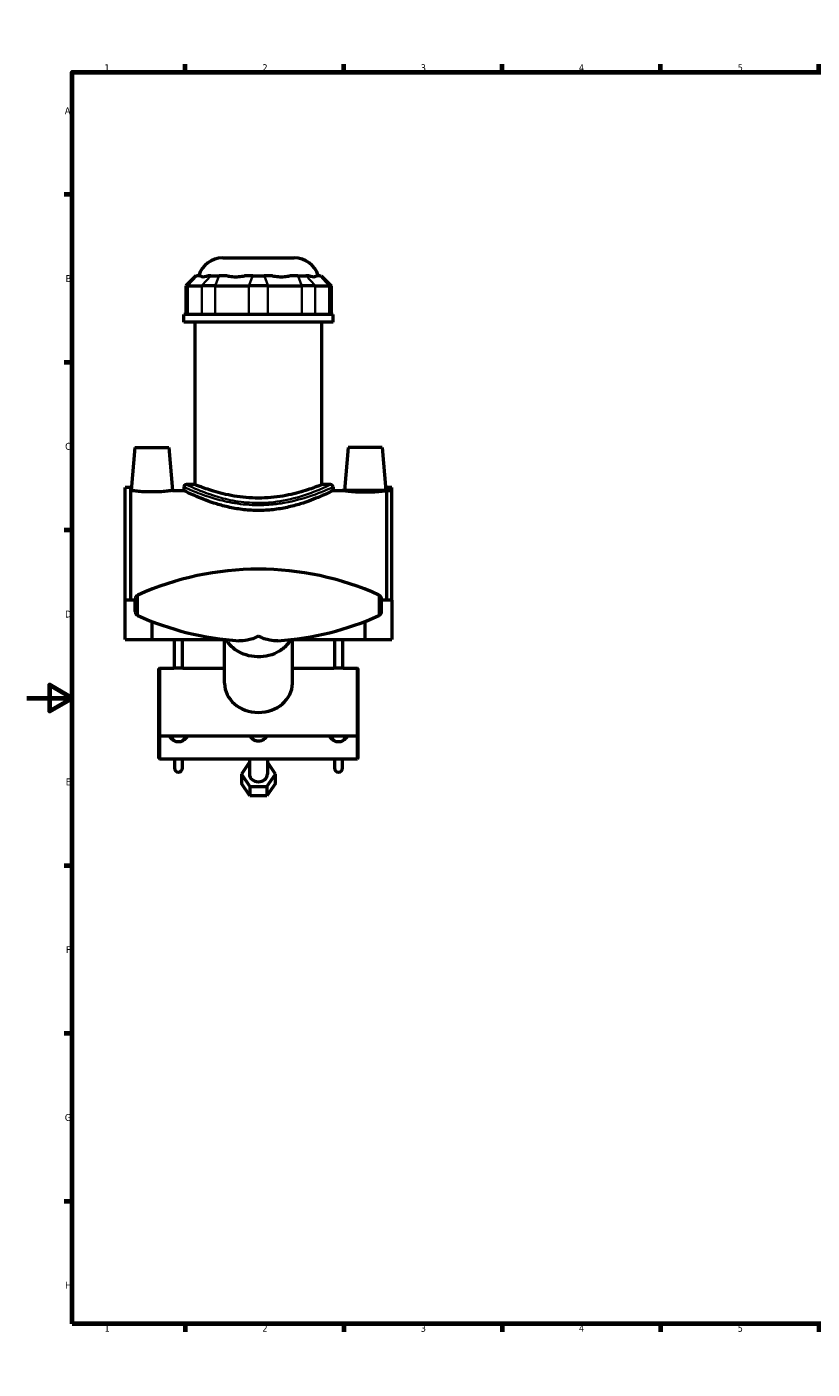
# Model space of a CAD drawing. Header units: millimetres. Extents: x 0 to 1081, y -8 to 1311.
# Tile 1 of 6: x 0 to 347, y 0 to 594. Entities that reach past the tile are written whole.
import ezdxf

# ---------------------------------------------------------------- set-up
doc = ezdxf.new("R2010")
doc.units = ezdxf.units.MM
for name, color, linetype, lineweight in [('Border (ANSI)', 7, 'Continuous', 70), ('Visible (ANSI)', 7, 'Continuous', 50), ('Visible Narrow (ANSI)', 7, 'Continuous', 35)]:
    doc.layers.add(name, color=color, linetype=linetype, lineweight=lineweight)
doc.styles.add('Note Text (ANSI)', font='tahoma.ttf')

# ---------------------------------------------------------------- blocks, each defined once
blk = doc.blocks.new('Borders Default Border')
at = {"layer": 'Border (ANSI)'}
for p, q in [((70.08333206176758, 574.0000152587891), (70.08333206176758, 577.4480056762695)), ((140.1666641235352, 574.0000152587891), (140.1666641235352, 577.4480056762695)), ((210.2499961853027, 574.0000152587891), (210.2499961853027, 577.4480056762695)), ((280.3333282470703, 574.0000152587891), (280.3333282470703, 577.4480056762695)), ((350.4166793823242, 574.0000152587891), (350.4166793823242, 577.4480056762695)), ((490.5833435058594, 574.0000152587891), (490.5833435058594, 577.4480056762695)), ((560.6666564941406, 574.0000152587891), (560.6666564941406, 577.4480056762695)), ((630.7500076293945, 574.0000152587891), (630.7500076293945, 577.4480056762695)), ((700.8333587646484, 574.0000152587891), (700.8333587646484, 577.4480056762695)), ((770.9166717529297, 574.0000152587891), (770.9166717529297, 577.4480056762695)), ((20, 519.7499847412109), (16.55200004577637, 519.7499847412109)), ((820.9999847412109, 519.7499847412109), (824.4480133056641, 519.7499847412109)), ((20, 445.4999923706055), (16.55200004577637, 445.4999923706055)), ((820.9999847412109, 445.4999923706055), (824.4480133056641, 445.4999923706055)), ((20, 371.25), (16.55200004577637, 371.25)), ((820.9999847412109, 371.25), (824.4480133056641, 371.25)), ((20, 222.7499961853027), (16.55200004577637, 222.7499961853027)), ((820.9999847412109, 222.7499961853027), (824.4480133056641, 222.7499961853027)), ((20, 148.5000038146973), (16.55200004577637, 148.5000038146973)), ((820.9999847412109, 148.5000038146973), (824.4480133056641, 148.5000038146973)), ((20, 74.25000190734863), (16.55200004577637, 74.25000190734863)), ((820.9999847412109, 74.25000190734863), (824.4480133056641, 74.25000190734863)), ((70.08333206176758, 20), (70.08333206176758, 16.55200004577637)), ((140.1666641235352, 20), (140.1666641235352, 16.55200004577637)), ((210.2499961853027, 20), (210.2499961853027, 16.55200004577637)), ((280.3333282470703, 20), (280.3333282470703, 16.55200004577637)), ((350.4166793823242, 20), (350.4166793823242, 16.55200004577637)), ((490.5833435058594, 20), (490.5833435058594, 16.55200004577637)), ((560.6666564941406, 20), (560.6666564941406, 16.55200004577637)), ((630.7500076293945, 20), (630.7500076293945, 16.55200004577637)), ((700.8333587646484, 20), (700.8333587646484, 16.55200004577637)), ((770.9166717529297, 20), (770.9166717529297, 16.55200004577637))]:
    blk.add_line(p, q, dxfattribs=at)
at = {"layer": 'Border (ANSI)', "flags": 128}
for points in [[(420.4999923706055, 594.0000152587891), (420.4999923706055, 574.0000152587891), (414.7264862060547, 584.0000152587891), (426.2734985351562, 584.0000152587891), (420.4999923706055, 574.0000152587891)], [(20, 20), (20, 574.0000152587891), (820.9999847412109, 574.0000152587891), (820.9999847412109, 20), (20, 20)], [(0, 297.0000076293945), (20, 297.0000076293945), (10, 302.773494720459), (10, 291.2265014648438), (20, 297.0000076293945)], [(840.9999847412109, 297.0000076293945), (820.9999847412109, 297.0000076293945), (830.9999847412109, 302.773494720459), (830.9999847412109, 291.2265014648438), (820.9999847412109, 297.0000076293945)], [(420.4999923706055, 0), (420.4999923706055, 20), (414.7264862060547, 10), (426.2734985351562, 10), (420.4999923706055, 20)]]:
    blk.add_lwpolyline(points, dxfattribs=at)
at = {"layer": 'Border (ANSI)', "char_height": 3.048000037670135, "attachment_point": 7, "style": 'Note Text (ANSI)'}
for s, insert in [('1', (34.3540311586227, 574.4)), ('2', (104.2008390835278, 574.4)), ('3', (174.2597883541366, 574.3357795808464)), ('4', (244.2285165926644, 574.4)), ('5', (314.4825383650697, 574.3357795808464)), ('6', (384.485404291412, 574.3357795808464)), ('7', (454.5979985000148, 574.4)), ('8', (524.6301253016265, 574.3308395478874)), ('9', (594.7012666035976, 574.3407196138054)), ('10', (663.9604136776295, 574.3357795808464)), ('11', (734.0437470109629, 574.4)), ('12', (804.1270803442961, 574.4)), ('A', (16.77949436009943, 555.3509999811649)), ('A', (821.6274943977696, 555.3509999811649)), ('B', (17.14579267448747, 481.1009999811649)), ('B', (821.9937927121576, 481.1009999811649)), ('C', (16.95163907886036, 406.7966596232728)), ('C', (821.7996391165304, 406.7966596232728)), ('D', (16.95930643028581, 332.600999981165)), ('D', (821.807306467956, 332.600999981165)), ('E', (17.20507306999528, 258.350999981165)), ('E', (822.0530731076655, 258.350999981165)), ('F', (17.28781862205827, 184.100999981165)), ('F', (822.1358186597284, 184.100999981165)), ('G', (16.81084813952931, 109.7917195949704)), ('G', (821.6588481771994, 109.7917195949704)), ('H', (16.96548147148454, 35.600999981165)), ('H', (821.8134815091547, 35.600999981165)), ('1', (34.3540311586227, 16.55199996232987)), ('2', (104.2008390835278, 16.55199996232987)), ('3', (174.2597883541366, 16.48777954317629)), ('4', (244.2285165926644, 16.55199996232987)), ('5', (314.4825383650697, 16.48777954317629)), ('6', (384.485404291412, 16.48777954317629)), ('7', (454.5979985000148, 16.55199996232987)), ('8', (524.6301253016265, 16.48283951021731)), ('9', (594.7012666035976, 16.49271957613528)), ('10', (663.9604136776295, 16.48777954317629)), ('11', (734.0437470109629, 16.55199996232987)), ('12', (804.1270803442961, 16.55199996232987))]:
    blk.add_mtext(s, dxfattribs=dict(at, insert=insert))

msp = doc.modelspace()

# ---------------------------------------------------------------- linework, layer by layer
at = {"layer": 'Visible (ANSI)'}
for p, q in [((86.6358575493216, 491.806616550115), (118.2812268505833, 491.806616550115)), ((74.76485640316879, 483.826616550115), (70.3648564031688, 479.4266165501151)), ((74.76485640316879, 483.826616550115), (75.26725148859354, 483.826616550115)), ((76.80778336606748, 483.826616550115), (75.26725148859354, 483.826616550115)), ((81.44544901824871, 483.826616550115), (79.90491714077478, 483.826616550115)), ((81.44544901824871, 483.826616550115), (85.01734327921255, 483.826616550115)), ((88.73651623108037, 483.826616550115), (85.01734327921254, 483.826616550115)), ((99.9328315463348, 483.826616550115), (96.21365859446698, 483.826616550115)), ((99.9328315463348, 483.826616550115), (104.984252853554, 483.826616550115)), ((108.7034258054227, 483.826616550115), (104.984252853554, 483.826616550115)), ((119.8997411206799, 483.826616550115), (116.1805681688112, 483.826616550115)), ((119.8997411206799, 483.826616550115), (123.4716353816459, 483.826616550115)), ((125.012167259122, 483.826616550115), (123.4716353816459, 483.826616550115)), ((129.6498329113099, 483.826616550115), (128.1093010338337, 483.826616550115)), ((129.6498329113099, 483.826616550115), (130.1522279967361, 483.826616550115)), ((130.1522279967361, 483.826616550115), (134.5522279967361, 479.4266165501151)), ((71.2021815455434, 479.4266165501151), (70.3648564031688, 479.4266165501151)), ((70.3648564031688, 479.4266165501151), (70.3648564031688, 466.726616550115)), ((71.20218154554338, 479.4266165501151), (77.38037907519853, 479.4266165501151)), ((83.33353617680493, 479.4266165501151), (77.38037907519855, 479.4266165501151)), ((83.33353617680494, 479.426616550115), (98.2490244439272, 479.4266165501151)), ((106.6680599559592, 479.4266165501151), (98.2490244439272, 479.4266165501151)), ((106.6680599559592, 479.426616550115), (121.5835482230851, 479.426616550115)), ((127.536705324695, 479.426616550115), (121.5835482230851, 479.426616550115)), ((127.536705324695, 479.426616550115), (133.714902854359, 479.426616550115)), ((134.5522279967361, 479.426616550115), (133.714902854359, 479.426616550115)), ((134.5522279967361, 479.4266165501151), (134.5522279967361, 466.726616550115)), ((135.4585421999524, 466.726616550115), (69.45854219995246, 466.726616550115)), ((69.45854219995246, 463.3066165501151), (69.45854219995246, 466.726616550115)), ((135.4585421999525, 463.306616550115), (135.4585421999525, 466.726616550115)), ((135.4585421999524, 463.306616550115), (69.45854219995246, 463.306616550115)), ((74.40854219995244, 391.446616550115), (74.40854219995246, 463.306616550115)), ((130.5085421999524, 391.446616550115), (130.5085421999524, 463.306616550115)), ((47.75854219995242, 407.806616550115), (46.09625759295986, 388.806616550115)), ((47.75854219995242, 407.806616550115), (62.75854219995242, 407.806616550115)), ((62.75854219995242, 407.806616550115), (64.42082680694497, 388.806616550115)), ((142.1585421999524, 407.806616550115), (140.4962575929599, 388.806616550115)), ((157.1585421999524, 407.806616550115), (142.1585421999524, 407.806616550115)), ((157.1585421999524, 407.806616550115), (158.820826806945, 388.806616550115)), ((43.45854219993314, 340.306616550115), (43.45854219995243, 390.126616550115)), ((45.81854219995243, 390.126616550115), (43.45854219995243, 390.126616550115)), ((45.81854219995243, 390.126616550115), (45.81854219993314, 340.306616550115)), ((45.81854219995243, 388.806616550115), (46.09625759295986, 388.806616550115)), ((64.42082680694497, 388.806616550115), (69.45854219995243, 388.806616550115)), ((69.45854219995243, 390.346616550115), (69.45854219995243, 388.806616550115)), ((74.40854219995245, 391.446616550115), (70.55854219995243, 391.446616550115)), ((134.3585421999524, 391.446616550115), (130.5085421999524, 391.446616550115)), ((135.4585421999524, 390.346616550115), (135.4585421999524, 388.806616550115)), ((135.4585421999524, 388.806616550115), (140.4962575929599, 388.806616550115)), ((158.820826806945, 388.806616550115), (159.0985421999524, 388.806616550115)), ((159.0985421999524, 390.126616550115), (159.0985421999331, 340.306616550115)), ((161.4585421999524, 390.126616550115), (159.0985421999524, 390.126616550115)), ((161.4585421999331, 340.306616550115), (161.4585421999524, 390.126616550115)), ((47.95854219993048, 340.306616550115), (43.45854219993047, 340.306616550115)), ((43.45854219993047, 322.856616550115), (43.45854219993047, 340.306616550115)), ((47.95854219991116, 335.3016255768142), (47.95854219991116, 340.7312081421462)), ((156.9585421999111, 335.3016255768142), (156.9585421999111, 340.7312081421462)), ((161.4585421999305, 340.306616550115), (156.9585421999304, 340.306616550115)), ((161.4585421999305, 340.306616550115), (161.4585421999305, 322.856616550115)), ((55.25854219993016, 330.9053077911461), (55.25854219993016, 322.8566165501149)), ((149.6585421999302, 322.8566165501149), (149.6585421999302, 330.9053077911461)), ((43.45854219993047, 322.856616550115), (55.25854219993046, 322.8566165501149)), ((55.25854219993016, 322.8566165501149), (87.45854219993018, 322.8566165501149)), ((65.25854219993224, 310.2429018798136), (65.25854219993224, 322.8566165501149)), ((68.85854219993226, 310.2429018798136), (68.85854219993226, 322.8566165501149)), ((87.45854219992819, 303.5088658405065), (87.45854219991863, 322.8863151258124)), ((117.4585421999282, 303.5088658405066), (117.4585421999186, 322.8863151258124)), ((117.4585421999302, 322.8566165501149), (149.6585421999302, 322.8566165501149)), ((136.0585421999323, 322.8566165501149), (136.0585421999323, 310.2429018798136)), ((139.6585421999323, 322.8566165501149), (139.6585421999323, 310.2429018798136)), ((149.6585421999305, 322.8566165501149), (161.4585421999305, 322.856616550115)), ((58.45854219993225, 310.0682566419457), (58.65854219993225, 310.2682566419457)), ((58.45854219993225, 280.4682566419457), (58.45854219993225, 310.0682566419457)), ((58.65854219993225, 310.2682566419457), (58.65854219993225, 280.2682566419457)), ((58.65854219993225, 310.2682566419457), (65.05854219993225, 310.2682566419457)), ((69.05854219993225, 310.2682566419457), (87.45854219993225, 310.2682566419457)), ((117.4585421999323, 310.2682566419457), (135.8585421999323, 310.2682566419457)), ((139.8585421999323, 310.2682566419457), (146.2585421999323, 310.2682566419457)), ((146.2585421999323, 280.2682566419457), (146.2585421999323, 310.2682566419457)), ((146.4585421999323, 310.0682566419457), (146.2585421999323, 310.2682566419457)), ((146.4585421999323, 310.0682566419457), (146.4585421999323, 280.4682566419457)), ((58.45854219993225, 280.4682566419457), (58.65854219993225, 280.2682566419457)), ((58.45854219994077, 270.2072368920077), (58.45854219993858, 280.4682566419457)), ((58.65854219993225, 280.2682566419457), (146.2585421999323, 280.2682566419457)), ((58.65854219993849, 280.2682566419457), (58.65854219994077, 270.0072368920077)), ((64.05854219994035, 278.8728904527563), (64.05854219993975, 280.0673891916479)), ((70.05854219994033, 278.8728904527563), (70.05854219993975, 280.0673891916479)), ((134.8585421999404, 278.8728904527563), (134.8585421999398, 280.0673891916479)), ((140.8585421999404, 278.8728904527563), (140.8585421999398, 280.0673891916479)), ((146.4585421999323, 280.4682566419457), (146.2585421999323, 280.2682566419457)), ((146.2585421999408, 270.0072368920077), (146.2585421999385, 280.2682566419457)), ((146.4585421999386, 280.4682566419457), (146.4585421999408, 270.2072368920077)), ((58.45854219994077, 270.2072368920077), (58.65854219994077, 270.0072368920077)), ((58.65854219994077, 270.0072368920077), (146.2585421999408, 270.0072368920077)), ((65.25854219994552, 270.0072368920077), (65.25854219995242, 266.006616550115)), ((68.85854219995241, 266.006616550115), (68.85854219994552, 270.0072368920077)), ((98.45854219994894, 268.5321966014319), (94.95854219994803, 263.3358959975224)), ((98.45854219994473, 270.0072368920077), (98.45854219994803, 263.3358959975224)), ((106.4585421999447, 270.0072368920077), (106.458542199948, 263.3358959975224)), ((109.958542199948, 263.3358959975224), (106.458542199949, 268.5321966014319)), ((136.0585421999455, 270.0072368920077), (136.0585421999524, 266.006616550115)), ((139.6585421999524, 266.006616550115), (139.6585421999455, 270.0072368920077)), ((146.4585421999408, 270.2072368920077), (146.2585421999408, 270.0072368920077)), ((94.95854219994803, 263.3358959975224), (94.95854219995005, 259.2155913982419)), ((94.95854219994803, 263.3358959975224), (98.70854219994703, 257.7684310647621)), ((106.208542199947, 257.7684310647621), (109.958542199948, 263.3358959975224)), ((109.95854219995, 259.2155913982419), (109.958542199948, 263.3358959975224)), ((98.70854219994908, 253.6481264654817), (94.95854219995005, 259.2155913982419)), ((98.70854219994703, 257.7684310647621), (98.70854219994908, 253.6481264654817)), ((98.70854219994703, 257.7684310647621), (106.208542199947, 257.7684310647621)), ((109.95854219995, 259.2155913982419), (106.2085421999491, 253.6481264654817)), ((106.208542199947, 257.7684310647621), (106.2085421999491, 253.6481264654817)), ((106.2085421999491, 253.6481264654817), (98.70854219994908, 253.6481264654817))]:
    msp.add_line(p, q, dxfattribs=at)
for centre, radius, start, end in [((86.63585754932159, 480.806616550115), 11, 90.0000000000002, 164.0650719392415), ((118.2812268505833, 480.806616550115), 11, 15.93492806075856, 90), ((70.55854219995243, 390.346616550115), 1.1, 90, 180), ((134.3585421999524, 390.346616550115), 1.1, 0, 90), ((102.4585421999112, 224.2560001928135), 129.7604166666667, 65.73701991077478, 114.2629800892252), ((49.95854219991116, 340.7312081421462), 2.00000000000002, 114.2629800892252, 180), ((154.9585421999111, 340.7312081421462), 2.000000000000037, 0, 65.73701991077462), ((49.95854219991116, 335.3016255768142), 2.00000000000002, 180, 245.7370199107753), ((102.4585421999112, 451.7768335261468), 129.7604166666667, 245.7370199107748, 266.1830905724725), ((102.4585421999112, 451.7768335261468), 129.7604166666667, 273.8169094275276, 294.2629800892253), ((154.9585421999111, 335.3016255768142), 2.000000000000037, 294.2629800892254, 0), ((67.05854219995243, 266.006616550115), 1.8, 180, 0), ((137.8585421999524, 266.006616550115), 1.8, 180, 0)]:
    msp.add_arc(centre, radius, start, end, dxfattribs=at)
for centre, major_axis, ratio, start_param, end_param in [((102.4585421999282, 303.5088658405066), (15, 0), 0.8571673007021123, 3.141592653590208, 6.283185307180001), ((67.05854219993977, 280.0673891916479), (-3.000000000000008, -1.499078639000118e-12), 0.8571673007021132, 6.204992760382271, 7.235386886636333), ((67.05854219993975, 280.0673891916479), (2.999999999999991, 1.450367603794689e-12), 0.8571673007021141, 5.330983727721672, 6.361377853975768), ((137.8585421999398, 280.0673891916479), (-2.999999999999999, -1.473716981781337e-12), 0.8571673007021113, 6.204992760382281, 7.23538688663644), ((137.8585421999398, 280.0673891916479), (2.999999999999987, 1.507266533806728e-12), 0.8571673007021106, 5.330983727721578, 6.361377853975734), ((102.458542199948, 263.3358959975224), (3.999999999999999, 0), 0.857167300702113, 3.141592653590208, 6.283185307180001)]:
    msp.add_ellipse(centre, major_axis=major_axis, ratio=ratio, start_param=start_param, end_param=end_param, dxfattribs=at)
for points, knots in [([(76.80778336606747, 483.826616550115), (76.87480410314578, 483.7470535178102), (76.95436370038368, 483.6772615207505), (77.28582915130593, 483.4704414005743), (77.61017260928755, 483.4026909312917), (77.96469405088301, 483.4026909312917), (78.31921549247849, 483.4026909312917), (78.76874549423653, 483.4704414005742), (79.4823646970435, 483.6772615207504), (79.69088308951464, 483.7470535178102), (79.90491714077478, 483.826616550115)], [4.4587057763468, 4.4587057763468, 4.4587057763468, 4.4587057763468, 4.565979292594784, 4.565979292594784, 4.843902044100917, 4.843902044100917, 4.843902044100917, 5.12182479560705, 5.12182479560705, 5.229098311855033, 5.229098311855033, 5.229098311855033, 5.229098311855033]), ([(88.73651623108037, 483.826616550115), (89.04533191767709, 483.7470535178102), (89.36636457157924, 483.6772615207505), (90.54874671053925, 483.4704414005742), (91.45696762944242, 483.4026909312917), (92.31285810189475, 483.4026909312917), (93.16874857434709, 483.4026909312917), (94.12882345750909, 483.4704414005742), (95.4694988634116, 483.6772615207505), (95.84394799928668, 483.7470535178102), (96.21365859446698, 483.826616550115)], [4.458705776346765, 4.458705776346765, 4.458705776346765, 4.458705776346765, 4.565979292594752, 4.565979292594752, 4.84390204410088, 4.84390204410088, 4.84390204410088, 5.121824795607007, 5.121824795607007, 5.229098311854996, 5.229098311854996, 5.229098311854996, 5.229098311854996]), ([(108.7034258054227, 483.826616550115), (109.0731364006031, 483.7470535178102), (109.4475855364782, 483.6772615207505), (110.7882609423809, 483.4704414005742), (111.7483358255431, 483.4026909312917), (112.6042262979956, 483.4026909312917), (113.4601167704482, 483.4026909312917), (114.3683376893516, 483.4704414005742), (115.550719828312, 483.6772615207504), (115.8717524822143, 483.7470535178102), (116.1805681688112, 483.826616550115)], [4.45870577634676, 4.45870577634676, 4.45870577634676, 4.45870577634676, 4.56597929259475, 4.56597929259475, 4.843902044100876, 4.843902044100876, 4.843902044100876, 5.121824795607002, 5.121824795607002, 5.229098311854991, 5.229098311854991, 5.229098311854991, 5.229098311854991]), ([(125.012167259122, 483.826616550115), (125.2262013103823, 483.7470535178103), (125.4347197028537, 483.6772615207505), (126.1483389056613, 483.4704414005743), (126.5978689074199, 483.4026909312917), (126.9523903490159, 483.4026909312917), (127.3069117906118, 483.4026909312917), (127.631255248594, 483.4704414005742), (127.9627206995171, 483.6772615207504), (128.0422802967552, 483.7470535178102), (128.1093010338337, 483.826616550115)], [4.458705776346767, 4.458705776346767, 4.458705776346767, 4.458705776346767, 4.565979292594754, 4.565979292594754, 4.843902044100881, 4.843902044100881, 4.843902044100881, 5.121824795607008, 5.121824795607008, 5.229098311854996, 5.229098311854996, 5.229098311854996, 5.229098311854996]), ([(64.42082680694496, 388.806616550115), (64.42082680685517, 388.8066165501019), (64.19202033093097, 388.773223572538), (63.26147939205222, 388.6521858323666), (62.55979273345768, 388.5662140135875), (60.93762193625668, 388.4039143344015), (59.9078486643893, 388.3169766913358), (57.64661242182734, 388.1938917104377), (56.41499521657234, 388.1595968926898), (54.10022521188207, 388.1595968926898), (52.86675732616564, 388.194004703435), (50.60270869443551, 388.3174215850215), (49.57197284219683, 388.4045674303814), (47.95177973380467, 388.5668622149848), (47.25211811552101, 388.6526246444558), (46.32433328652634, 388.7733334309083), (46.09625759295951, 388.806616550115), (46.09625759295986, 388.806616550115)], [1.386746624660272, 1.386746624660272, 1.386746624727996, 1.386746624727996, 1.73318403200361, 1.73318403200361, 2.079621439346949, 2.079621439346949, 2.426557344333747, 2.426557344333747, 2.773493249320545, 2.773493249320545, 3.120988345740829, 3.120988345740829, 3.468483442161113, 3.468483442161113, 3.814362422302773, 3.814362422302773, 4.160241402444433, 4.160241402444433, 4.160241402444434, 4.160241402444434]), ([(135.4585421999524, 388.806616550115), (135.4585421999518, 388.806616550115), (135.2526547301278, 388.702867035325), (134.3988683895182, 388.2821573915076), (133.751260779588, 387.9654527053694), (132.0550801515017, 387.168055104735), (131.0051519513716, 386.6871887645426), (128.5953719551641, 385.6473075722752), (127.2353328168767, 385.0890890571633), (124.3468567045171, 383.9973477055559), (122.713360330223, 383.4232882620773), (119.1483995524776, 382.3269876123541), (117.2168490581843, 381.8057777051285), (113.167027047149, 380.9251631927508), (111.0448257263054, 380.5661951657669), (106.7491800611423, 380.0853580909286), (104.5755758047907, 379.9642931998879), (100.3415085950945, 379.9642931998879), (98.16790433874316, 380.0853580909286), (93.87225867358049, 380.5661951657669), (91.7500573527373, 380.9251631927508), (87.70023534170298, 381.8057777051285), (85.76868484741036, 382.3269876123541), (82.20372406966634, 383.4232882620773), (80.57022769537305, 383.9973477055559), (77.68175158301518, 385.0890890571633), (76.32171244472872, 385.6473075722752), (73.91193244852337, 386.6871887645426), (72.86200424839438, 387.168055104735), (71.16582362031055, 387.9654527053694), (70.51821601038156, 388.2821573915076), (69.6644296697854, 388.7028670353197), (69.45854219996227, 388.8066165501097), (69.45854219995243, 388.806616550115)], [5.073955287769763, 5.073955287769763, 5.073955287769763, 5.073955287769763, 5.707334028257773, 5.707334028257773, 6.340712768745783, 6.340712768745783, 6.974091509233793, 6.974091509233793, 7.607470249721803, 7.607470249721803, 8.242580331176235, 8.242580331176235, 8.877690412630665, 8.877690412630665, 9.512800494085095, 9.512800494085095, 10.14791057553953, 10.14791057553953, 10.78302065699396, 10.78302065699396, 11.41813073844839, 11.41813073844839, 12.05324081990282, 12.05324081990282, 12.68835090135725, 12.68835090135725, 13.32172964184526, 13.32172964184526, 13.95510838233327, 13.95510838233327, 14.58848712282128, 14.58848712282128, 15.2218658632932, 15.2218658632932, 15.22186586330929, 15.22186586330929]), ([(130.5085421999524, 391.446616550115), (130.5085421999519, 391.446616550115), (130.3358013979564, 391.3754140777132), (129.6156481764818, 391.0857994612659), (129.0684542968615, 390.8675670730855), (127.630478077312, 390.318333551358), (126.7385524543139, 389.9872728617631), (124.6863142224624, 389.2731158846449), (123.52584303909, 388.8906281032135), (121.0585613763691, 388.1459083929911), (119.6639370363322, 387.7565646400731), (116.6219588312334, 387.0177722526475), (114.9745720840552, 386.6690601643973), (111.526699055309, 386.0837242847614), (109.7230705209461, 385.8473180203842), (106.0814912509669, 385.5320693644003), (104.2434588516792, 385.453620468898), (100.673625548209, 385.453620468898), (98.83559314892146, 385.5320693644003), (95.19401387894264, 385.8473180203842), (93.39038534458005, 386.0837242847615), (89.94251231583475, 386.6690601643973), (88.29512556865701, 387.0177722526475), (85.25314736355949, 387.7565646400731), (83.85852302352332, 388.1459083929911), (81.39124136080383, 388.8906281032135), (80.23077017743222, 389.2731158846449), (78.17853194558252, 389.9872728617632), (77.28660632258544, 390.318333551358), (75.84863010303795, 390.8675670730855), (75.30143622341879, 391.0857994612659), (74.58128300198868, 391.3754140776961), (74.4085421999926, 391.4466165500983), (74.40854219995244, 391.446616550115)], [4.281421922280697, 4.281421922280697, 4.281421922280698, 4.281421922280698, 4.816302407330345, 4.816302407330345, 5.351182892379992, 5.351182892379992, 5.886063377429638, 5.886063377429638, 6.420943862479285, 6.420943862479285, 6.956418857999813, 6.956418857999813, 7.49189385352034, 7.49189385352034, 8.027368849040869, 8.027368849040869, 8.562843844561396, 8.562843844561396, 9.098318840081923, 9.098318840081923, 9.633793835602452, 9.633793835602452, 10.16926883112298, 10.16926883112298, 10.70474382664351, 10.70474382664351, 11.23962431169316, 11.23962431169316, 11.7745047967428, 11.7745047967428, 12.30938528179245, 12.30938528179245, 12.84426576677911, 12.84426576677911, 12.8442657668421, 12.8442657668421]), ([(158.820826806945, 388.806616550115), (158.8208268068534, 388.8066165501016), (158.5927511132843, 388.7733334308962), (157.6649662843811, 388.6526246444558), (156.9653046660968, 388.5668622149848), (155.3451115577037, 388.4045674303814), (154.3143757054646, 388.3174215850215), (152.0503270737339, 388.194004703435), (150.8168591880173, 388.1595968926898), (149.6585421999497, 388.1595968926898), (148.502089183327, 388.1595968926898), (147.2704719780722, 388.1938917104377), (145.0092357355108, 388.3169766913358), (143.9794624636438, 388.4039143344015), (142.3572916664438, 388.5662140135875), (141.6556050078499, 388.6521858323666), (140.7250640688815, 388.7732235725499), (140.4962575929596, 388.806616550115), (140.4962575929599, 388.806616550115)], [4.160241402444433, 4.160241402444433, 4.160241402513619, 4.160241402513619, 4.506120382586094, 4.506120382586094, 4.851999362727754, 4.851999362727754, 5.199494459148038, 5.199494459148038, 5.546989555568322, 5.546989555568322, 5.546989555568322, 5.89392546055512, 5.89392546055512, 6.240861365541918, 6.240861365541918, 6.587298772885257, 6.587298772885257, 6.933736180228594, 6.933736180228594, 6.933736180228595, 6.933736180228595]), ([(116.7519848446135, 322.8060491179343), (116.3430752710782, 322.1055446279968), (115.8650265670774, 321.4358761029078), (114.3104840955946, 319.6238773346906), (113.0764263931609, 318.5847922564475), (110.2888904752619, 316.8898751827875), (108.7342626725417, 316.2361859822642), (105.4629682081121, 315.3822283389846), (103.7464315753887, 315.1831317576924), (100.3262736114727, 315.2607765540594), (98.62319148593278, 315.5377695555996), (95.40402341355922, 316.5411246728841), (93.88828364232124, 317.2670091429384), (91.20054959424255, 319.0951579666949), (90.02806642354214, 320.19620870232), (88.74905665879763, 321.8736990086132), (88.44132196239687, 322.3328514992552), (88.16509955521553, 322.8060491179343)], [0.4639349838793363, 0.4639349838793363, 0.4639349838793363, 0.4639349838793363, 0.6340767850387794, 0.6340767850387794, 0.9538207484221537, 0.9538207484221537, 1.275175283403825, 1.275175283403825, 1.597275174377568, 1.597275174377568, 1.919551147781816, 1.919551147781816, 2.241575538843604, 2.241575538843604, 2.562725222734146, 2.562725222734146, 2.677657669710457, 2.677657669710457, 2.677657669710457, 2.677657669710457]), ([(102.4585421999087, 324.3017400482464), (102.4524403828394, 324.2987975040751), (102.4463385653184, 324.2958579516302), (100.7590431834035, 323.4838302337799), (99.0691264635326, 322.8976592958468), (96.19556440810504, 322.3254321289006), (94.97653708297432, 322.2269521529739), (93.82057626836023, 322.3041425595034)], [-0.00250771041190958, -0.00250771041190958, -0.00250771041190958, -0.00250771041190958, 0, 0, 0.6909332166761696, 0.6909332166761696, 1.21597407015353, 1.21597407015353, 1.21597407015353, 1.21597407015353]), ([(111.0965081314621, 322.3041425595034), (109.9405473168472, 322.2269521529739), (108.7215199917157, 322.3254321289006), (105.8479579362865, 322.8976592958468), (104.1580412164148, 323.4838302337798), (102.470745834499, 324.2958579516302), (102.4646440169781, 324.2987975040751), (102.4585421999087, 324.3017400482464)], [4.793452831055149, 4.793452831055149, 4.793452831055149, 4.793452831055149, 5.318493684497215, 5.318493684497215, 6.009426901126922, 6.009426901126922, 6.011934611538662, 6.011934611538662, 6.011934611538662, 6.011934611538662]), ([(67.05854219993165, 310.1343253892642), (66.80709458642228, 310.1343253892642), (66.53909393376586, 310.1413634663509), (66.04642540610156, 310.1667082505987), (65.82173163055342, 310.1846406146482), (65.46692756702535, 310.218241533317), (65.31305569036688, 310.2361040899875), (65.1088547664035, 310.2612888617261), (65.05854219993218, 310.2682566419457), (65.05854219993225, 310.2682566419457)], [0, 0, 0, 0, 0.07543428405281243, 0.07543428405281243, 0.1508685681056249, 0.1508685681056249, 0.2263020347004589, 0.2263020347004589, 0.3017355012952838, 0.3017355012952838, 0.3017355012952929, 0.3017355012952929]), ([(69.05854219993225, 310.2682566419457), (69.05854219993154, 310.2682566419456), (69.00822963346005, 310.261288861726), (68.80402870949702, 310.2361040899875), (68.6501568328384, 310.218241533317), (68.29535276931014, 310.1846406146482), (68.0706589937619, 310.1667082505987), (67.57799046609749, 310.1413634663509), (67.30998981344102, 310.1343253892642), (67.05854219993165, 310.1343253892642)], [0.9052065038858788, 0.9052065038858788, 0.9052065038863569, 0.9052065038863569, 0.9806399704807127, 0.9806399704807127, 1.056073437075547, 1.056073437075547, 1.131507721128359, 1.131507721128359, 1.206942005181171, 1.206942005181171, 1.206942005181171, 1.206942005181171]), ([(137.8585421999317, 310.1343253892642), (137.6070945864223, 310.1343253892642), (137.3390939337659, 310.1413634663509), (136.8464254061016, 310.1667082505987), (136.6217316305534, 310.1846406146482), (136.2669275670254, 310.218241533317), (136.1130556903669, 310.2361040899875), (135.9088547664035, 310.2612888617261), (135.8585421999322, 310.2682566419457), (135.8585421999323, 310.2682566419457)], [0, 0, 0, 0, 0.07543428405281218, 0.07543428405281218, 0.1508685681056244, 0.1508685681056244, 0.226302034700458, 0.226302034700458, 0.3017355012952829, 0.3017355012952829, 0.3017355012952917, 0.3017355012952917]), ([(139.8585421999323, 310.2682566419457), (139.8585421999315, 310.2682566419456), (139.8082296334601, 310.261288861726), (139.604028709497, 310.2361040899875), (139.4501568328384, 310.218241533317), (139.0953527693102, 310.1846406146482), (138.8706589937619, 310.1667082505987), (138.3779904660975, 310.1413634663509), (138.109989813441, 310.1343253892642), (137.8585421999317, 310.1343253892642)], [0.9052065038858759, 0.9052065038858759, 0.9052065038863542, 0.9052065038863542, 0.9806399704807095, 0.9806399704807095, 1.056073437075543, 1.056073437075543, 1.131507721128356, 1.131507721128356, 1.206942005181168, 1.206942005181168, 1.206942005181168, 1.206942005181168]), ([(67.0585421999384, 277.5566406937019), (66.47688149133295, 277.5566406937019), (65.86932850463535, 277.7023473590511), (64.7666163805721, 278.2433358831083), (64.26979700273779, 278.6352369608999), (63.55091498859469, 279.411948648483), (63.2576566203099, 279.8287886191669), (63.03479934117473, 280.2683414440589)], [0, 0, 0, 0, 0.1744982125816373, 0.1744982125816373, 0.3489964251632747, 0.3489964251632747, 0.4935021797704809, 0.4935021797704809, 0.4935021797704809, 0.4935021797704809]), ([(71.08228505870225, 280.2683414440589), (70.859427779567, 279.8287886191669), (70.56616941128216, 279.411948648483), (69.847287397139, 278.6352369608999), (69.35046801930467, 278.2433358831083), (68.24775589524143, 277.7023473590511), (67.64020290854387, 277.5566406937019), (67.0585421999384, 277.5566406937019)], [2.291878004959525, 2.291878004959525, 2.291878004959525, 2.291878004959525, 2.436383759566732, 2.436383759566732, 2.61088197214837, 2.61088197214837, 2.785380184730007, 2.785380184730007, 2.785380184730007, 2.785380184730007]), ([(102.4585421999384, 277.8550601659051), (102.3646896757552, 277.8550649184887), (102.270560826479, 277.8587290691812), (101.6884017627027, 277.904423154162), (101.2177355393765, 278.0411215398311), (100.2988632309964, 278.4936172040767), (99.86428013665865, 278.8217730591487), (99.18625704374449, 279.5271369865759), (98.92293737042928, 279.8872999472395), (98.71615364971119, 280.2682185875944)], [1.365312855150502, 1.365312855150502, 1.365312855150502, 1.365312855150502, 1.393653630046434, 1.393653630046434, 1.540270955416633, 1.540270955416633, 1.701131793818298, 1.701131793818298, 1.835483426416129, 1.835483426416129, 1.835483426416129, 1.835483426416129]), ([(106.2009176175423, 280.2682463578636), (106.1749407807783, 280.2204244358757), (106.1480452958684, 280.1728747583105), (105.8488443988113, 279.664336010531), (105.4945803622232, 279.2378702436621), (104.6520155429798, 278.5158814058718), (104.1596157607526, 278.2237088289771), (103.246038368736, 277.9205021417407), (102.8547533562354, 277.8550905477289), (102.4585421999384, 277.8550601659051)], [3.625562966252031, 3.625562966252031, 3.625562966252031, 3.625562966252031, 3.642440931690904, 3.642440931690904, 3.807239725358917, 3.807239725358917, 3.976329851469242, 3.976329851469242, 4.095974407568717, 4.095974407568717, 4.095974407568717, 4.095974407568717]), ([(137.8585421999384, 277.5566406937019), (137.276881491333, 277.5566406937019), (136.6693285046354, 277.7023473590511), (135.5666163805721, 278.2433358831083), (135.0697970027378, 278.6352369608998), (134.3509149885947, 279.411948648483), (134.0576566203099, 279.8287886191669), (133.8347993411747, 280.2683414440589)], [0, 0, 0, 0, 0.1744982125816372, 0.1744982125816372, 0.3489964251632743, 0.3489964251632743, 0.4935021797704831, 0.4935021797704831, 0.4935021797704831, 0.4935021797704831]), ([(141.8822850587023, 280.268341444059), (141.659427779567, 279.8287886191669), (141.3661694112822, 279.411948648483), (140.647287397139, 278.6352369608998), (140.1504680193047, 278.2433358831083), (139.0477558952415, 277.7023473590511), (138.4402029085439, 277.5566406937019), (137.8585421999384, 277.5566406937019)], [2.291878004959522, 2.291878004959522, 2.291878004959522, 2.291878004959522, 2.436383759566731, 2.436383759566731, 2.610881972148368, 2.610881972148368, 2.785380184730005, 2.785380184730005, 2.785380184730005, 2.785380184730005])]:
    msp.add_open_spline(points, degree=3, knots=knots, dxfattribs=at)
at = {"layer": 'Visible Narrow (ANSI)'}
for p, q in [((75.06399799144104, 483.6066165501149), (71.4054350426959, 479.646616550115)), ((77.58363257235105, 479.646616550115), (81.24219552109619, 483.6066165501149)), ((84.93315292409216, 483.6066165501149), (83.41772653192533, 479.646616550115)), ((99.84864119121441, 483.6066165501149), (98.33321479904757, 479.646616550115)), ((105.0684432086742, 483.6066165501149), (106.5838696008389, 479.646616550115)), ((119.9839314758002, 483.6066165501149), (121.4993578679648, 479.646616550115)), ((123.6748888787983, 483.6066165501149), (127.3334518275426, 479.646616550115)), ((129.8530864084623, 483.6066165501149), (133.5116493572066, 479.646616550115)), ((71.20218154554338, 467.361616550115), (71.20218154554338, 478.791616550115)), ((77.38037907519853, 478.791616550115), (77.38037907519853, 467.361616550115)), ((83.33353617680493, 467.361616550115), (83.33353617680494, 478.791616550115)), ((98.2490244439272, 478.791616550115), (98.24902444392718, 467.361616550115)), ((106.6680599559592, 467.361616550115), (106.6680599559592, 478.791616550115)), ((121.5835482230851, 478.791616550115), (121.5835482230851, 467.361616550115)), ((127.536705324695, 467.361616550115), (127.536705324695, 478.791616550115)), ((133.714902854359, 478.791616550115), (133.714902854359, 467.361616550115)), ((49.13669140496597, 333.5341595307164), (49.13669140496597, 342.498674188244)), ((155.7803929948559, 333.5341595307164), (155.7803929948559, 342.498674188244))]:
    msp.add_line(p, q, dxfattribs=at)
msp.add_ellipse((102.4585421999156, 329.0032505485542), major_axis=(-16.00000000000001, -6.478151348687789e-12), ratio=0.8571673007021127, start_param=0.5792253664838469, end_param=2.562367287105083, dxfattribs=at)
for points, knots in [([(69.45923559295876, 390.3458841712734), (69.45885923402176, 390.3462828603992), (69.47550322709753, 390.3388680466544), (69.58969348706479, 390.286794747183), (69.7652874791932, 390.2066828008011), (70.64168752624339, 389.811992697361), (71.728364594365, 389.3255981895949), (75.27582999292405, 387.8549735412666), (78.09241238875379, 386.7540008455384), (83.90805971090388, 384.9406141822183), (86.6402559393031, 384.2077427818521), (92.73810246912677, 383.0015272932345), (96.13912241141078, 382.5572365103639), (102.4127302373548, 382.276860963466), (105.2566517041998, 382.3403274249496), (110.026948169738, 382.7553157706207), (111.9898193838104, 383.0205166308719), (118.3614879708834, 384.1433840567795), (122.4081702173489, 385.3114591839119), (128.399580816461, 387.3595963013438), (130.6109001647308, 388.2483044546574), (133.8009900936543, 389.591063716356), (134.8300554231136, 390.0608647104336), (135.3873912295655, 390.3140505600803), (135.4575779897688, 390.345624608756), (135.4571762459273, 390.3452091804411)], [-25.32605515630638, -25.32605515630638, -25.32605515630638, -25.32605515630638, -25.14977230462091, -25.14977230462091, -24.73177822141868, -24.73177822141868, -23.78341018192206, -23.78341018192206, -22.48082196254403, -22.48082196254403, -21.54173991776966, -21.54173991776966, -20.53552809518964, -20.53552809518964, -19.72211645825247, -19.72211645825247, -19.13307054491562, -19.13307054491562, -17.73341925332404, -17.73341925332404, -16.61720984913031, -16.61720984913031, -15.55640323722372, -15.55640323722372, -15.1956200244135, -15.1956200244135, -15.1956200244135, -15.1956200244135]), ([(134.3572217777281, 391.445186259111), (134.3576101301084, 391.4456084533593), (134.2897629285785, 391.4135201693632), (133.7510049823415, 391.1562107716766), (132.7562418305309, 390.6787582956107), (129.6724882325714, 389.314129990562), (127.534879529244, 388.4109477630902), (121.7431826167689, 386.3294533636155), (117.8313897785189, 385.1423542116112), (111.6721101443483, 384.0011990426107), (109.774667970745, 383.7316789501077), (105.1633813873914, 383.3099318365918), (102.4142573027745, 383.2454317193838), (96.34976973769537, 383.530373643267), (93.06211712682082, 383.9819004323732), (87.16753214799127, 385.2077611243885), (84.52640912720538, 385.9525685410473), (78.90461671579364, 387.795489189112), (76.18192039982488, 388.9143930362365), (72.7527038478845, 390.4089692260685), (71.70224934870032, 390.9032854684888), (70.85506263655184, 391.3044037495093), (70.68532177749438, 391.3858204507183), (70.57493785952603, 391.4387418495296), (70.55884866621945, 391.4462774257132), (70.55921247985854, 391.4458722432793)], [15.19562002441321, 15.19562002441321, 15.19562002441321, 15.19562002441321, 15.55640323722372, 15.55640323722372, 16.61720984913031, 16.61720984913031, 17.73341925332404, 17.73341925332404, 19.13307054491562, 19.13307054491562, 19.72211645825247, 19.72211645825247, 20.53552809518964, 20.53552809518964, 21.54173991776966, 21.54173991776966, 22.48082196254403, 22.48082196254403, 23.78341018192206, 23.78341018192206, 24.73177822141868, 24.73177822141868, 25.14977230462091, 25.14977230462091, 25.32605515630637, 25.32605515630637, 25.32605515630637, 25.32605515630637])]:
    msp.add_open_spline(points, degree=3, knots=knots, dxfattribs=at)

# ---------------------------------------------------------------- block references
msp.add_blockref('Borders Default Border', (0, 0))

doc.saveas('drawing.dxf')
